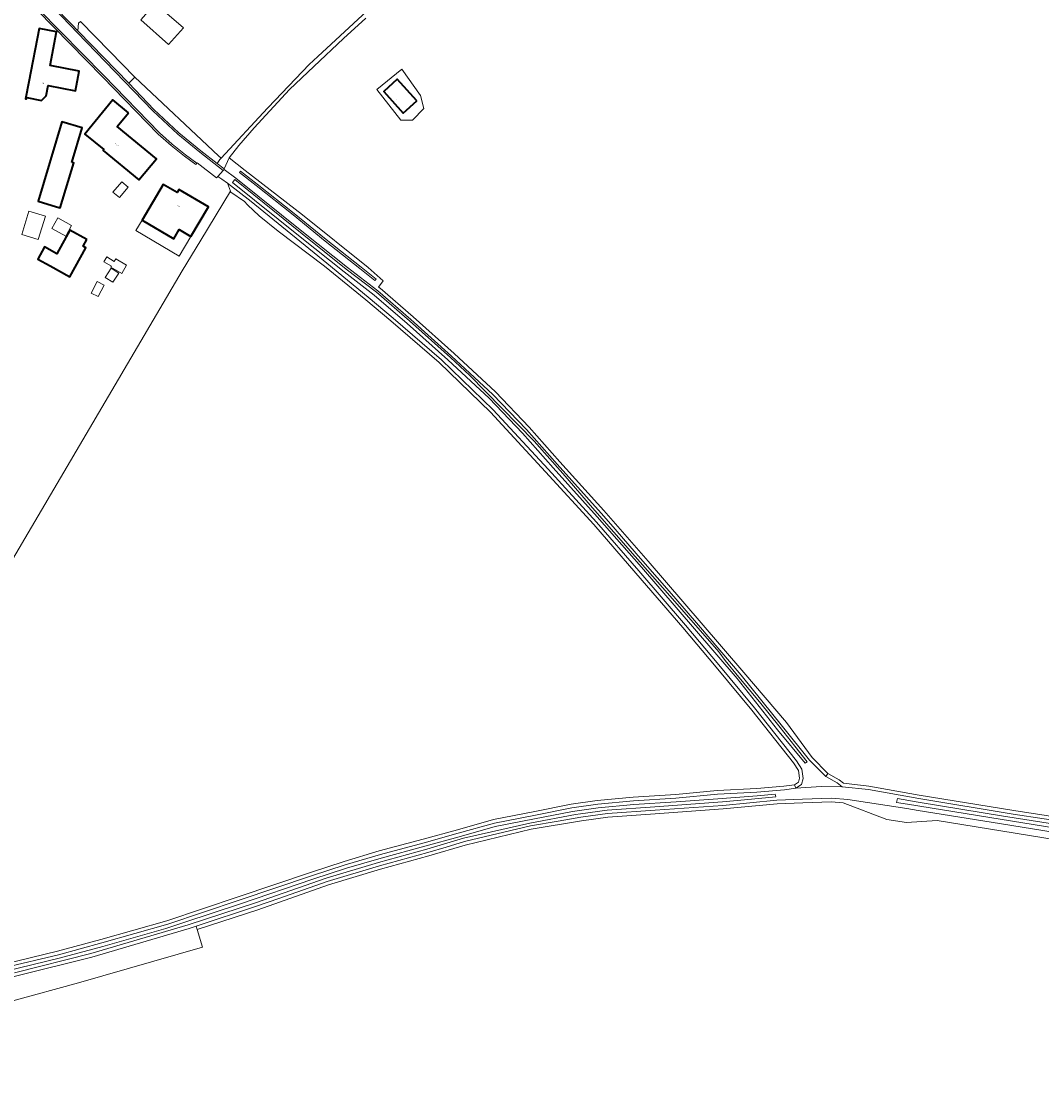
# Model space of a CAD drawing. Header units: metres. Extents: x 183400 to 185591, y 327112 to 329102.
# Tile 99 of 107: x 185032 to 185315, y 328305 to 328599. Entities that reach past the tile are written whole.
import ezdxf

# ---------------------------------------------------------------- set-up
doc = ezdxf.new("R2010")
doc.units = ezdxf.units.M
for name, color, linetype, lineweight in [('B-WE-GR-BEPLANTING_CULTUUR_BODEMBEDEKKER-GV', 90, 'Continuous', 18), ('B-WE-GR-BOS-GV', 40, 'Continuous', 13), ('B-WE-GR-GRAS-GV', 60, 'Continuous', 13), ('B-WE-OG-BEBOUWING-GV', 7, 'Continuous', 35), ('B-WE-OG-BEBOUWING_HUISNUMMER-T18', 10, 'Continuous', 18), ('B-WE-OG-BEBOUWING_LUIFEL-GV', 7, 'Continuous', 18), ('B-WE-OG-BEBOUWING_OVERIG-GV', 7, 'Continuous', 18), ('B-WE-OG-TERREIN-GV', 7, 'Continuous', 18), ('B-WE-OG-TERREIN_ERF-GV', 7, 'Continuous', 18), ('B-WE-VH-GOOT-G', 170, 'Continuous', 18), ('B-WE-VH-ONVERHARD-GV', 252, 'Continuous', 18), ('B-WE-VH-VERHARDING_ASFALT-GV', 252, 'Continuous', 18), ('B-WE-VH-VERHARDING_BETONSTRAATSTEEN-GV', 252, 'Continuous', 18)]:
    doc.layers.add(name, color=color, linetype=linetype, lineweight=lineweight)
doc.styles.add('NLCS-ISO-M200-T25', font='NLCS-ISO.ttf')

msp = doc.modelspace()

# ---------------------------------------------------------------- linework, layer by layer
at = {"layer": 'B-WE-GR-BEPLANTING_CULTUUR_BODEMBEDEKKER-GV', "flags": 128}
msp.add_lwpolyline([(185061.49, 328581.598), (185063.214, 328583.265), (185056.209, 328590.456), (185048.089, 328598.792), (185047.571, 328598.288), (185047.33, 328596.24), (185047.524, 328596.04), (185061.49, 328581.598)], close=True, dxfattribs=at)
at = {"layer": 'B-WE-GR-BOS-GV', "flags": 128}
for points in [[(185127.432, 328599.679), (185121.204, 328594.072), (185112.993, 328586.269), (185106.25, 328579.862), (185096.372, 328569.243), (185092.091, 328564.275), (185089.471, 328560.831), (185093.866, 328557.398), (185109.859, 328545.056), (185128.046, 328530.365), (185132.279, 328526.701), (185130.995, 328524.946), (185131.464, 328524.587), (185140.627, 328516.637), (185152.008, 328506.466), (185163.483, 328495.777), (185172.82, 328486.017), (185181.406, 328476.37), (185193.622, 328462.757), (185205.989, 328448.721), (185220.709, 328431.582), (185232.558, 328417.739), (185244.402, 328403.892), (185251.58, 328394.106), (185255.953, 328389.648), (185259.033, 328387.915), (185260.328, 328386.934), (185267.35, 328386.164), (185281.372, 328383.681), (185307.651, 328379.337), (185333.464, 328375.427)], [(185026.819, 328336.654), (185041.687, 328340.244), (185053.773, 328343.514), (185072.081, 328348.716), (185091.915, 328355.354), (185112.041, 328362.177), (185121.411, 328365.198), (185131.157, 328368.176), (185143.383, 328371.38), (185152.89, 328373.995), (185162.954, 328376.855), (185174.005, 328379.003), (185184.539, 328381.11), (185191.802, 328382.122), (185201.776, 328383.044), (185213.615, 328383.786), (185225.136, 328384.929), (185236.155, 328385.453), (185243.722, 328386.108), (185246.671, 328386.552), (185247.744, 328387.237), (185248.065, 328388.373), (185247.774, 328390.477), (185246.378, 328392.624), (185234.749, 328407.293), (185224.889, 328419.223), (185215.619, 328430.291), (185202.569, 328445.374), (185190.814, 328458.926), (185177.442, 328473.591), (185162.145, 328490.131), (185147.831, 328503.982), (185134.381, 328515.505), (185127.427, 328521.349), (185115.986, 328530.765), (185103.086, 328540.491), (185097.813, 328544.728), (185094.524, 328547.813), (185093.679, 328548.747), (185089.942, 328551.283), (185089.82, 328551.599), (185089.82, 328551.599), (185081.522, 328538.011), (185076.398, 328529.43), (185021.96, 328436.995)]]:
    msp.add_lwpolyline(points, dxfattribs=at)
msp.add_lwpolyline([(185142.676, 328578.168), (185143.563, 328574.554), (185140.376, 328571.335), (185137.221, 328571.335), (185130.517, 328579.843), (185137.484, 328585.492), (185142.676, 328578.168)], close=True, dxfattribs=at)
at = {"layer": 'B-WE-GR-GRAS-GV', "flags": 128}
for points in [[(185137.638, 328610.948), (185114.078, 328589.086), (185111.69, 328586.87), (185100.285, 328574.912), (185100.114, 328574.733), (185087.243, 328560.785), (185086.865, 328560.376), (185086.119, 328559.276), (185088.06, 328557.775), (185089.471, 328560.831), (185092.091, 328564.275), (185096.372, 328569.243), (185106.25, 328579.862), (185112.993, 328586.269), (185121.204, 328594.072), (185127.432, 328599.679)], [(185027.056, 328335.683), (185041.935, 328339.275), (185054.04, 328342.55), (185072.376, 328347.761), (185092.234, 328354.406), (185112.355, 328361.228), (185121.722, 328364.247), (185131.532, 328367.122), (185143.633, 328370.412), (185153.16, 328373.032), (185163.186, 328375.882), (185174.198, 328378.022), (185184.706, 328380.124), (185191.917, 328381.128), (185201.853, 328382.047), (185213.695, 328382.789), (185225.209, 328383.932), (185236.221, 328384.456), (185243.84, 328385.115), (185247.03, 328385.595), (185246.671, 328386.552), (185246.671, 328386.552), (185243.722, 328386.108), (185236.155, 328385.453), (185225.136, 328384.929), (185213.615, 328383.786), (185201.776, 328383.044), (185191.802, 328382.122), (185184.539, 328381.11), (185174.005, 328379.003), (185162.954, 328376.855), (185152.89, 328373.995), (185143.383, 328371.38), (185131.157, 328368.176), (185121.411, 328365.198), (185112.041, 328362.177), (185091.915, 328355.354), (185072.081, 328348.716), (185053.773, 328343.514), (185041.687, 328340.244), (185026.819, 328336.654)], [(185029.745, 328334.261), (185050.954, 328339.594), (185078.008, 328347.548), (185096.744, 328353.689), (185116.406, 328360.567), (185130.962, 328364.945), (185144.43, 328368.665), (185154.585, 328371.698), (185173.071, 328375.872), (185185.742, 328378.22), (185187.13, 328378.477), (185194.529, 328379.493), (185194.529, 328379.493), (185207.794, 328380.429), (185226.647, 328381.801), (185232.725, 328382.374), (185241.42, 328383.195), (185241.312, 328383.892), (185236.288, 328383.458), (185225.3, 328382.615), (185213.776, 328381.792), (185201.93, 328381.049), (185192.032, 328380.134), (185184.873, 328379.137), (185174.392, 328377.04), (185163.419, 328374.908), (185153.429, 328372.069), (185143.884, 328369.444), (185131.671, 328366.152), (185122.033, 328363.297), (185112.669, 328360.279), (185092.553, 328353.459), (185077.099, 328348.287), (185072.672, 328346.805), (185071.785, 328346.553), (185054.307, 328341.586), (185042.183, 328338.306), (185027.293, 328334.712)], [(184969.624, 328299.792), (184969.681, 328309.472), (185010.882, 328321.477), (185047.571, 328331.428), (185082.035, 328341.333), (185080.556, 328346.278), (185080.269, 328347.237), (185078.305, 328346.593), (185051.217, 328338.629), (185029.993, 328333.292), (185007.868, 328327.543), (184994.053, 328323.91), (184980.831, 328319.862), (184972.34, 328316.817), (184969.552, 328315.202), (184967.694, 328313.547), (184966.604, 328310.923), (184964.867, 328307.653), (184963.895, 328298.792)]]:
    msp.add_lwpolyline(points, dxfattribs=at)
for points in [[(185063.214, 328583.265), (185061.49, 328581.598), (185068.521, 328574.327), (185075.442, 328567.82), (185081.546, 328562.804), (185086.119, 328559.276), (185086.865, 328560.376), (185087.243, 328560.785), (185086.449, 328561.425), (185063.214, 328583.265)], [(185089.471, 328560.831), (185088.06, 328557.775), (185088.027, 328557.703), (185088.004, 328557.653), (185091.284, 328555.212), (185110.08, 328540.092), (185122.303, 328530.334), (185130.75, 328523.887), (185139.913, 328515.937), (185151.294, 328505.766), (185162.77, 328495.077), (185172.106, 328485.317), (185180.693, 328475.67), (185192.908, 328462.057), (185195.568, 328458.977), (185203.828, 328449.436), (185213.131, 328438.888), (185219.996, 328430.882), (185231.844, 328417.038), (185243.292, 328402.76), (185250.866, 328393.405), (185255.339, 328388.847), (185255.953, 328389.648), (185251.58, 328394.106), (185244.402, 328403.892), (185232.558, 328417.739), (185220.709, 328431.582), (185205.989, 328448.721), (185193.622, 328462.757), (185181.406, 328476.37), (185172.82, 328486.017), (185163.483, 328495.777), (185152.008, 328506.466), (185140.627, 328516.637), (185131.464, 328524.587), (185130.995, 328524.946), (185132.279, 328526.701), (185128.046, 328530.365), (185109.859, 328545.056), (185093.866, 328557.398), (185089.471, 328560.831)], [(185107.512, 328545.388), (185097.232, 328553.593), (185092.631, 328557.185), (185092.347, 328556.773), (185096.922, 328553.201), (185107.198, 328544.999), (185116.1, 328537.737), (185125.803, 328530.074), (185129.96, 328526.75), (185130.272, 328527.14), (185126.114, 328530.466), (185116.413, 328538.127), (185107.512, 328545.388)], [(185107.512, 328545.388), (185116.413, 328538.127), (185126.114, 328530.466), (185130.272, 328527.14), (185129.96, 328526.75), (185125.803, 328530.074), (185116.1, 328537.737), (185107.198, 328544.999), (185096.922, 328553.201), (185092.347, 328556.773), (185092.631, 328557.185), (185097.232, 328553.593), (185107.512, 328545.388)], [(185236.901, 328409.558), (185231.184, 328416.424), (185227.362, 328421.068), (185225.613, 328423.459), (185213.423, 328437.452), (185202.355, 328449.999), (185190.504, 328463.541), (185182.263, 328473.07), (185174.264, 328482.05), (185156.282, 328500.436), (185150.957, 328505.396), (185139.583, 328515.561), (185130.435, 328523.499), (185121.996, 328529.94), (185109.768, 328539.702), (185090.97, 328554.822), (185090.343, 328554.043), (185109.142, 328538.921), (185121.38, 328529.151), (185129.803, 328522.723), (185138.922, 328514.811), (185150.283, 328504.657), (185161.716, 328494.009), (185171.004, 328484.3), (185179.574, 328474.67), (185191.787, 328461.06), (185204.144, 328447.036), (185218.857, 328429.905), (185230.705, 328416.063), (185241.902, 328401.822), (185249.656, 328392.518), (185250.17, 328392.895), (185246.756, 328397.228), (185242.674, 328402.428), (185236.901, 328409.558)], [(185246.671, 328386.552), (185247.03, 328385.595), (185248.603, 328386.599), (185249.084, 328388.302), (185248.734, 328390.835), (185247.216, 328393.169), (185235.527, 328407.922), (185225.658, 328419.863), (185216.381, 328430.94), (185203.324, 328446.029), (185191.561, 328459.59), (185178.179, 328474.268), (185162.86, 328490.83), (185148.505, 328504.722), (185135.028, 328516.267), (185128.067, 328522.118), (185116.619, 328531.539), (185095.51, 328548.701), (185088.95, 328553.842), (185089.82, 328551.599), (185089.942, 328551.283), (185093.679, 328548.747), (185094.524, 328547.813), (185097.813, 328544.728), (185103.086, 328540.491), (185115.986, 328530.765), (185127.427, 328521.349), (185134.381, 328515.505), (185147.831, 328503.982), (185162.145, 328490.131), (185177.442, 328473.591), (185190.814, 328458.926), (185202.569, 328445.374), (185215.619, 328430.291), (185224.889, 328419.223), (185234.749, 328407.293), (185246.378, 328392.624), (185247.774, 328390.477), (185248.065, 328388.373), (185247.744, 328387.237), (185246.671, 328386.552)]]:
    msp.add_lwpolyline(points, close=True, dxfattribs=at)
at = {"layer": 'B-WE-OG-BEBOUWING-GV', "flags": 128}
for points in [[(185037.278, 328576.855), (185038.572, 328578.163), (185039.116, 328580.981), (185046.668, 328579.521), (185047.733, 328585.023), (185039.649, 328586.59), (185041.451, 328595.902), (185036.586, 328596.839), (185033.718, 328582.024), (185032.807, 328577.311), (185033.099, 328577.255), (185033.175, 328577.647), (185037.278, 328576.855)], [(185141.588, 328576.696), (185136.177, 328582.734), (185132.407, 328579.356), (185137.818, 328573.317), (185141.588, 328576.696)], [(185061.448, 328573.415), (185057.094, 328576.971), (185049.335, 328567.467), (185054.58, 328563.18), (185054.35, 328562.89), (185064.358, 328554.714), (185069.192, 328560.639), (185058.283, 328569.546), (185061.448, 328573.415)], [(185045.65, 328559.61), (185048.52, 328569.2), (185042.885, 328570.877), (185036.285, 328548.811), (185041.43, 328547.274), (185042.46, 328546.93), (185046.2, 328559.45), (185045.65, 328559.61)], [(185078.818, 328539.012), (185083.656, 328547.269), (185075.482, 328552.048), (185074.998, 328551.231), (185071.04, 328553.491), (185065.215, 328543.529), (185074.021, 328538.381), (185075.52, 328540.944), (185078.818, 328539.012)], [(185049.82, 328538.13), (185045.15, 328540.74), (185041.502, 328534.207), (185038.072, 328536.113), (185036.217, 328532.709), (185039.61, 328530.82), (185045.08, 328527.77), (185049.59, 328535.86), (185048.8, 328536.3), (185049.82, 328538.13)]]:
    msp.add_lwpolyline(points, close=True, dxfattribs=at)
at = {"layer": 'B-WE-OG-BEBOUWING_LUIFEL-GV', "flags": 128}
for points in [[(185068.84, 328603.76), (185064.83, 328599.23), (185072.6, 328592.35), (185076.77, 328597.07), (185068.84, 328603.76)], [(185065.215, 328543.529), (185063.523, 328540.643), (185075.536, 328533.542), (185078.818, 328539.012), (185075.52, 328540.944), (185074.021, 328538.381), (185065.215, 328543.529)]]:
    msp.add_lwpolyline(points, close=True, dxfattribs=at)
at = {"layer": 'B-WE-OG-BEBOUWING_OVERIG-GV', "flags": 128}
for points in [[(185059.54, 328554.23), (185057.12, 328551.3), (185058.94, 328549.8), (185061.36, 328552.73), (185059.54, 328554.23)], [(185031.766, 328539.582), (185036.352, 328538.141), (185038.323, 328544.641), (185033.765, 328546.05), (185031.766, 328539.582)], [(185041.747, 328544.198), (185040.101, 328541.258), (185043.988, 328539.108), (185045.623, 328542.028), (185041.747, 328544.198)], [(185060.899, 328530.994), (185057.877, 328532.76), (185057.464, 328532.053), (185055.435, 328533.304), (185054.625, 328531.967), (185056.683, 328530.718), (185056.565, 328530.516), (185059.586, 328528.749), (185060.899, 328530.994)], [(185056.594, 328530.166), (185054.968, 328527.585), (185057.093, 328526.268), (185058.709, 328528.834), (185056.594, 328530.166)], [(185053.022, 328522.277), (185054.667, 328525.486), (185052.727, 328526.48), (185051.071, 328523.25), (185053.022, 328522.277)]]:
    msp.add_lwpolyline(points, close=True, dxfattribs=at)
at = {"layer": 'B-WE-OG-TERREIN-GV', "flags": 128}
msp.add_lwpolyline([(185337.17, 328368.308), (185286.314, 328376.554), (185277.794, 328376.056), (185277.794, 328376.056), (185272.307, 328376.896), (185260.22, 328381.551), (185256.892, 328381.786), (185248.928, 328381.504), (185241.807, 328381.222), (185226.813, 328379.808), (185207.937, 328378.434), (185194.736, 328377.503), (185187.431, 328376.5), (185173.445, 328374.161), (185155.105, 328369.766), (185144.982, 328366.743), (185131.517, 328363.023), (185117.024, 328358.665), (185097.386, 328351.795), (185080.556, 328346.278), (185082.035, 328341.333), (185047.571, 328331.428), (185010.882, 328321.477)], dxfattribs=at)
at = {"layer": 'B-WE-OG-TERREIN_ERF-GV', "flags": 128}
for points in [[(185040.339, 328603.465), (185045.634, 328597.995), (185047.33, 328596.24), (185047.571, 328598.288), (185048.089, 328598.792), (185056.209, 328590.456), (185063.214, 328583.265), (185063.214, 328583.265), (185086.449, 328561.425), (185087.243, 328560.785), (185100.114, 328574.733), (185100.285, 328574.912), (185111.69, 328586.87), (185114.078, 328589.086), (185137.638, 328610.948)], [(185021.96, 328436.995), (185076.398, 328529.43), (185081.522, 328538.011), (185089.82, 328551.599), (185088.95, 328553.842), (185087.357, 328554.951), (185086.248, 328555.722), (185085.914, 328555.353), (185080.514, 328559.522), (185080.444, 328559.418), (185080.163, 328559.004), (185076.977, 328561.308), (185073.261, 328564.297), (185069.701, 328567.469), (185054.202, 328583.396), (185036.124, 328601.803)]]:
    msp.add_lwpolyline(points, dxfattribs=at)
for points in [[(185037.278, 328576.855), (185033.175, 328577.647), (185033.099, 328577.255), (185032.807, 328577.311), (185033.718, 328582.024), (185036.586, 328596.839), (185041.451, 328595.902), (185039.649, 328586.59), (185047.733, 328585.023), (185046.668, 328579.521), (185039.116, 328580.981), (185038.572, 328578.163), (185037.278, 328576.855)], [(185142.676, 328578.168), (185137.484, 328585.492), (185130.517, 328579.843), (185137.221, 328571.335), (185140.376, 328571.335), (185143.563, 328574.554), (185142.676, 328578.168)], [(185141.588, 328576.696), (185137.818, 328573.317), (185132.407, 328579.356), (185136.177, 328582.734), (185141.588, 328576.696)], [(185061.448, 328573.415), (185058.283, 328569.546), (185069.192, 328560.639), (185064.358, 328554.714), (185054.35, 328562.89), (185054.58, 328563.18), (185049.335, 328567.467), (185057.094, 328576.971), (185061.448, 328573.415)], [(185045.65, 328559.61), (185046.2, 328559.45), (185042.46, 328546.93), (185041.43, 328547.274), (185036.285, 328548.811), (185042.885, 328570.877), (185048.52, 328569.2), (185045.65, 328559.61)], [(185065.215, 328543.529), (185071.04, 328553.491), (185074.998, 328551.231), (185075.482, 328552.048), (185083.656, 328547.269), (185078.818, 328539.012), (185075.52, 328540.944), (185074.021, 328538.381), (185065.215, 328543.529)], [(185049.82, 328538.13), (185048.8, 328536.3), (185049.59, 328535.86), (185045.08, 328527.77), (185039.61, 328530.82), (185036.217, 328532.709), (185038.072, 328536.113), (185041.502, 328534.207), (185045.15, 328540.74), (185049.82, 328538.13)]]:
    msp.add_lwpolyline(points, close=True, dxfattribs=at)
at = {"layer": 'B-WE-VH-GOOT-G', "flags": 128}
for points in [[(185080.444, 328559.418), (185080.163, 328559.004), (185076.977, 328561.308), (185073.261, 328564.297), (185069.701, 328567.469), (185054.202, 328583.396), (185036.124, 328601.803), (185026.543, 328611.665), (185020.922, 328617.114), (185012.483, 328624.973), (185000.519, 328635.161), (184995.33, 328640.06), (184988.64, 328645.82), (184988.177, 328645.987), (184987.823, 328646.284)], [(185030.823, 328613.508), (185031.636, 328612.458), (185039.443, 328604.391), (185040.339, 328603.465), (185045.634, 328597.995), (185047.33, 328596.24)], [(185047.33, 328596.24), (185047.524, 328596.04), (185061.49, 328581.598)], [(185086.119, 328559.276), (185081.546, 328562.804), (185075.442, 328567.82), (185068.521, 328574.327), (185061.49, 328581.598)]]:
    msp.add_lwpolyline(points, dxfattribs=at)
at = {"layer": 'B-WE-VH-ONVERHARD-GV', "flags": 128}
for points in [[(185087.757, 328557.381), (185086.248, 328555.722), (185087.357, 328554.951), (185088.95, 328553.842), (185095.51, 328548.701), (185116.619, 328531.539), (185128.067, 328522.118), (185135.028, 328516.267), (185148.505, 328504.722), (185162.86, 328490.83), (185178.179, 328474.268), (185191.561, 328459.59), (185203.324, 328446.029), (185216.381, 328430.94), (185225.658, 328419.863), (185235.527, 328407.922), (185247.216, 328393.169), (185248.734, 328390.835), (185249.084, 328388.302), (185248.603, 328386.599), (185247.03, 328385.595), (185254.056, 328386.051), (185259.945, 328385.97), (185258.483, 328387.076), (185255.339, 328388.847), (185250.866, 328393.405), (185243.292, 328402.76), (185231.844, 328417.038), (185219.996, 328430.882), (185213.131, 328438.888), (185203.828, 328449.436), (185195.568, 328458.977), (185192.908, 328462.057), (185180.693, 328475.67), (185172.106, 328485.317), (185162.77, 328495.077), (185151.294, 328505.766), (185139.913, 328515.937), (185130.75, 328523.887), (185122.303, 328530.334), (185110.08, 328540.092), (185091.284, 328555.212), (185088.004, 328557.653), (185087.757, 328557.381)], [(185236.901, 328409.558), (185242.674, 328402.428), (185246.756, 328397.228), (185250.17, 328392.895), (185249.656, 328392.518), (185241.902, 328401.822), (185230.705, 328416.063), (185218.857, 328429.905), (185204.144, 328447.036), (185191.787, 328461.06), (185179.574, 328474.67), (185171.004, 328484.3), (185161.716, 328494.009), (185150.283, 328504.657), (185138.922, 328514.811), (185129.803, 328522.723), (185121.38, 328529.151), (185109.142, 328538.921), (185090.343, 328554.043), (185090.97, 328554.822), (185109.768, 328539.702), (185121.996, 328529.94), (185130.435, 328523.499), (185139.583, 328515.561), (185150.957, 328505.396), (185156.282, 328500.436), (185174.264, 328482.05), (185182.263, 328473.07), (185190.504, 328463.541), (185202.355, 328449.999), (185213.423, 328437.452), (185225.613, 328423.459), (185227.362, 328421.068), (185231.184, 328416.424), (185236.901, 328409.558)]]:
    msp.add_lwpolyline(points, close=True, dxfattribs=at)
for points in [[(185333.302, 328374.44), (185307.495, 328378.35), (185281.203, 328382.695), (185267.208, 328385.173), (185259.945, 328385.97), (185254.056, 328386.051), (185247.03, 328385.595), (185243.84, 328385.115), (185236.221, 328384.456), (185225.209, 328383.932), (185213.695, 328382.789), (185201.853, 328382.047), (185191.917, 328381.128), (185184.706, 328380.124), (185174.198, 328378.022), (185163.186, 328375.882), (185153.16, 328373.032), (185143.633, 328370.412), (185131.532, 328367.122), (185121.722, 328364.247), (185112.355, 328361.228), (185092.234, 328354.406), (185072.376, 328347.761), (185054.04, 328342.55), (185041.935, 328339.275), (185027.056, 328335.683)], [(185027.293, 328334.712), (185042.183, 328338.306), (185054.307, 328341.586), (185071.785, 328346.553), (185072.672, 328346.805), (185077.099, 328348.287), (185092.553, 328353.459), (185112.669, 328360.279), (185122.033, 328363.297), (185131.671, 328366.152), (185143.884, 328369.444), (185153.429, 328372.069), (185163.419, 328374.908), (185174.392, 328377.04), (185184.873, 328379.137), (185192.032, 328380.134), (185201.93, 328381.049), (185213.776, 328381.792), (185225.3, 328382.615), (185236.288, 328383.458), (185241.312, 328383.892), (185241.42, 328383.195), (185232.725, 328382.374), (185226.647, 328381.801), (185207.794, 328380.429), (185194.529, 328379.493), (185194.529, 328379.493), (185187.13, 328378.477), (185185.742, 328378.22), (185173.071, 328375.872), (185154.585, 328371.698), (185144.43, 328368.665), (185130.962, 328364.945), (185116.406, 328360.567), (185096.744, 328353.689), (185078.008, 328347.548), (185050.954, 328339.594), (185029.745, 328334.261)], [(185029.993, 328333.292), (185051.217, 328338.629), (185078.305, 328346.593), (185080.269, 328347.237), (185097.065, 328352.742), (185103.258, 328354.909), (185116.715, 328359.616), (185131.27, 328363.992), (185144.706, 328367.704), (185149.749, 328369.21), (185154.845, 328370.732), (185173.246, 328375.141), (185180.896, 328376.421), (185187.28, 328377.489), (185194.632, 328378.498), (185207.866, 328379.432), (185226.73, 328380.804), (185241.74, 328382.22), (185248.89, 328382.503), (185256.909, 328382.788), (185261.474, 328382.465), (185277.924, 328379.919), (185281.087, 328379.409), (185303.665, 328375.767), (185337.491, 328370.282)], [(185337.685, 328371.466), (185303.857, 328376.951), (185278.116, 328381.104), (185275.04, 328381.58), (185275.317, 328382.722), (185281.034, 328381.709), (185304.812, 328377.779), (185339.759, 328372.284)]]:
    msp.add_lwpolyline(points, dxfattribs=at)
at = {"layer": 'B-WE-VH-VERHARDING_ASFALT-GV', "flags": 128}
msp.add_lwpolyline([(185036.482, 328602.152), (185054.56, 328583.746), (185070.051, 328567.826), (185073.586, 328564.677), (185077.275, 328561.709), (185080.444, 328559.418), (185080.514, 328559.522), (185085.914, 328555.353), (185086.248, 328555.722), (185087.757, 328557.381), (185081.234, 328562.413), (185075.118, 328567.439), (185068.164, 328573.977), (185047.165, 328595.692), (185045.275, 328597.647), (185039.98, 328603.117)], dxfattribs=at)
at = {"layer": 'B-WE-VH-VERHARDING_BETONSTRAATSTEEN-GV', "flags": 128}
for points in [[(185036.124, 328601.803), (185054.202, 328583.396), (185069.701, 328567.469), (185073.261, 328564.297), (185076.977, 328561.308), (185080.163, 328559.004), (185080.444, 328559.418), (185080.444, 328559.418), (185077.275, 328561.709), (185073.586, 328564.677), (185070.051, 328567.826), (185054.56, 328583.746), (185036.482, 328602.152)], [(185039.98, 328603.117), (185045.275, 328597.647), (185047.165, 328595.692), (185068.164, 328573.977), (185075.118, 328567.439), (185081.234, 328562.413), (185087.757, 328557.381), (185088.004, 328557.653), (185088.027, 328557.703), (185088.06, 328557.775), (185086.119, 328559.276), (185086.119, 328559.276), (185081.546, 328562.804), (185075.442, 328567.82), (185068.521, 328574.327), (185061.49, 328581.598), (185047.524, 328596.04), (185047.33, 328596.24), (185045.634, 328597.995), (185040.339, 328603.465)]]:
    msp.add_lwpolyline(points, dxfattribs=at)

# ---------------------------------------------------------------- texts
at = {"layer": 'B-WE-OG-BEBOUWING_HUISNUMMER-T18', "char_height": 0.36, "attachment_point": 5, "style": 'NLCS-ISO-M200-T25'}
for s, insert, rotation in [('13', (185037.715, 328581.623), 349), ('2', (185135.904, 328577.045), 41.9), ('15-17', (185058.156, 328564.486), 320.8), ('17a', (185075.347, 328547.494), 329.7)]:
    msp.add_mtext(s, dxfattribs=dict(at, insert=insert, rotation=rotation))

doc.saveas('drawing.dxf')
